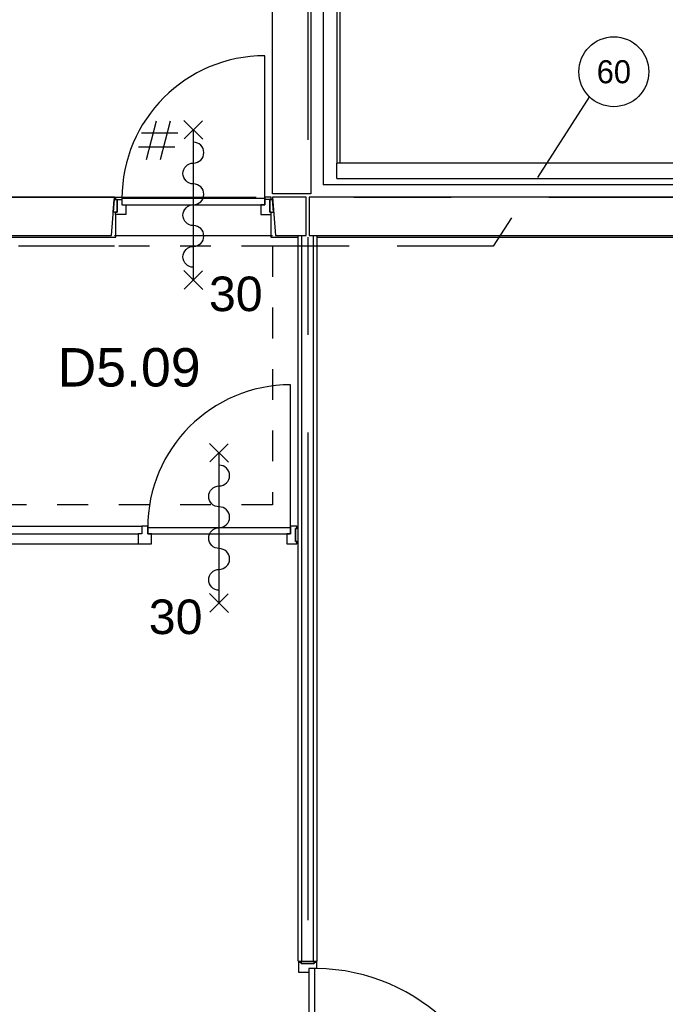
# Model space of a CAD drawing. Header units: millimetres. Extents: x -3528 to 120637, y -25886 to 25397.
# Tile 17 of 23: x 106875 to 111078, y -9814 to -3406. Entities that reach past the tile are written whole.
import ezdxf
from ezdxf.enums import TextEntityAlignment as Align

# ---------------------------------------------------------------- set-up
doc = ezdxf.new("R2010")
doc.units = ezdxf.units.MM
doc.header["$LTSCALE"] = 100
doc.header["$MEASUREMENT"] = 0
for name, pattern in [('B0701', [9.375, 6.25, -3.125]), ('CENTER', [50.8, 31.75, -6.35, 6.35, -6.35]), ('TEGELS', [4, 2, -2])]:
    doc.linetypes.add(name, pattern=pattern)
doc.layers.get('0').update_dxf_attribs({"linetype": 'CONTINUOUS'})
for name, color, linetype in [('AL21----_BUITENWAND', 3, 'CONTINUOUS'), ('AL22----_BINNENWAND', 2, 'CONTINUOUS'), ('AL22----_BRANDSCHEIDING', 1, 'CONTINUOUS'), ('AL32----_BINNENKOZIJN', 1, 'CONTINUOUS'), ('AL42----_PLEISTERWERK', 8, 'CONTINUOUS'), ('BL$7----_STRAMIEN', 8, 'CONTINUOUS'), ('BL$8----_RUIMTENUMMER', 2, 'CONTINUOUS')]:
    doc.layers.add(name, color=color, linetype=linetype)
doc.styles.add('B-01', font='b-gbp')
doc.styles.get("Standard").update_dxf_attribs({"font": 'arial.ttf'})

# ---------------------------------------------------------------- blocks, each defined once
blk = doc.blocks.new('AS65ZSDA')
at = {"color": 0, "linetype": 'ByBlock', "lineweight": -2}
blk.add_line((0, -6.514), (0, 6.514), dxfattribs=at)
for points in [[(-0.813, 5.679), (0.825, 7.317)], [(0.795, 5.709), (-0.783, 7.287)], [(-0.813, -7.349), (0.825, -5.711)], [(0.795, -7.319), (-0.783, -5.74)]]:
    blk.add_lwpolyline(points, dxfattribs=at)
blk.add_lwpolyline([(0, -5.427, 1), (0, -3.618, -1), (0, -1.809, 1), (0, 0, -1), (0, 1.809, 1), (0, 3.618, -1), (0, 5.427)], format="xyb", dxfattribs=at)
blk.add_attdef('BRANDWERENDHEID', (0.43, -14.405), '', height=3, dxfattribs=at)
blk = doc.blocks.new('MERK8')
at = {"color": 0, "linetype": 'ByBlock', "lineweight": -2}
for p, q in [((2151, -10), (2151, 920)), ((49, 0), (1183, 0)), ((74, -50), (1158, -50)), ((74, -114), (1158, -114))]:
    blk.add_line(p, q, dxfattribs=at)
for points in [[(7, -15), (7, 0), (49, 0), (49, -50), (74, -50), (74, -114), (7, -114), (7, -99), (17, -99), (17, -15)], [(1183, 0), (1183, -50), (1158, -50), (1158, -114), (1246, -114), (1246, -50), (1221, -50), (1221, 0)], [(2193, -15), (2193, 0), (2151, 0), (2151, -50), (2126, -50), (2126, -114), (2193, -114), (2193, -99), (2183, -99), (2183, -15)], [(0, -99), (0, -15), (17, -15), (17, -99)], [(1221, -50), (2151, -50), (2151, -10), (1221, -10)], [(2200, -99), (2200, -15), (2183, -15), (2183, -99)]]:
    blk.add_lwpolyline(points, close=True, dxfattribs=at)
blk.add_arc((2151, -10), 930, 90, 180, dxfattribs=at)
at = {"color": 0, "linetype": 'ByBlock', "lineweight": -2, "style": 'B-01'}
blk.add_attdef('KOZMERK', (1311.9, 97.6), '', height=150, dxfattribs=at)
blk = doc.blocks.new('MERK9')
at = {"color": 0, "linetype": 'ByBlock', "lineweight": -2}
for p, q in [((979, -10), (979, 920)), ((-1.2, -15), (-7.9, -99)), ((17, -15), (49, -15)), ((1011, -15), (979, -15))]:
    blk.add_line(p, q, dxfattribs=at)
for points in [[(7, -15), (7, 0), (49, 0), (49, -50), (74, -50), (74, -114), (7, -114), (7, -99), (17, -99), (17, -15)], [(1021, -15), (1021, 0), (979, 0), (979, -50), (954, -50), (954, -114), (1021, -114), (1021, -99), (1011, -99), (1011, -15)], [(-7.9, -99), (-1.2, -15), (17, -15), (17, -99)], [(49, -50), (979, -50), (979, -10), (49, -10)], [(1035.9, -99), (1029.2, -15), (1011, -15), (1011, -99)]]:
    blk.add_lwpolyline(points, close=True, dxfattribs=at)
blk.add_arc((979, -10), 930, 90, 180, dxfattribs=at)
at = {"color": 0, "linetype": 'ByBlock', "lineweight": -2, "style": 'B-01'}
blk.add_attdef('MERK', (182.3, 62.3), '', height=125, dxfattribs=at)
blk = doc.blocks.new('EBS')
at = {"color": 0, "linetype": 'ByBlock', "lineweight": -2}
for p, q in [((44.1, 167.5), (-21.9, -83.1)), ((135.2, 167.5), (69.2, -83.1)), ((-52.2, 91), (185.3, 91)), ((-72, 0), (165.5, 0))]:
    blk.add_line(p, q, dxfattribs=at)
blk = doc.blocks.new('MERK39')
at = {"color": 0, "linetype": 'ByBlock', "lineweight": -2}
blk.add_line((-42, -10), (-42, 1220), dxfattribs=at)
for points in [[(-1314, -15), (-1314, 0), (-1272, 0), (-1272, -50), (-1247, -50), (-1247, -114), (-1314, -114), (-1314, -99), (-1304, -99), (-1304, -15)], [(0, -15), (0, 0), (-42, 0), (-42, -50), (-67, -50), (-67, -114), (0, -114), (0, -99), (-10, -99), (-10, -15)], [(-1321, -99), (-1321, -15), (-1304, -15), (-1304, -99)], [(-1272, -50), (-42, -50), (-42, -10), (-1272, -10)], [(7, -99), (7, -15), (-10, -15), (-10, -99)]]:
    blk.add_lwpolyline(points, close=True, dxfattribs=at)
blk.add_arc((-42, -10.1), 1230.1, 90.00143, 179.53085, dxfattribs=at)
at = {"color": 0, "linetype": 'ByBlock', "lineweight": -2, "style": 'B-01'}
blk.add_attdef('KOZMERK', (-1037.1, -480.1), '', height=150, dxfattribs=at)

msp = doc.modelspace()

# ---------------------------------------------------------------- linework, layer by layer
at = {"layer": 'AL21----_BUITENWAND'}
for p, q in [((108960, -320), (108960, -4340.1)), ((108940, -340), (108940, -4340.1)), ((108850.2, -430), (108850.2, -4480.1)), ((108940, -4440.1), (108940, -4340.1)), ((115665, -4480.1), (108850.2, -4480.1))]:
    msp.add_line(p, q, dxfattribs=at)
for points in [[(108520, -760), (108520, -510), (108770, -510), (108770, -4540.1), (108520, -4540.1)], [(108740, -4560.1), (108520, -4560.1), (108540, -4810.1), (108740, -4810.1)], [(114375, -4810.1), (114375, -4760.1), (115585, -4760.1), (115585, -4560.1), (112120.2, -4560.1), (109129.8, -4560.1), (109129.8, -4560.1), (108760, -4560.1), (108760, -4810.1), (109109.8, -4810.1), (109109.8, -4810.1), (112140.2, -4810.1)]]:
    msp.add_lwpolyline(points, close=True, dxfattribs=at)
msp.add_lwpolyline([(108940, -4440.1), (115705, -4440.1), (115705, -4890.1), (114495, -4890.1), (114495, -4990.1), (115805, -4990.1), (115805, -4340.1), (108940, -4340.1)], dxfattribs=at)
at = {"layer": 'AL22----_BINNENWAND'}
for p, q in [((107492, -4810.1), (108520, -4810.1)), ((108687.5, -9532.1), (108687.5, -4810.1)), ((108712.5, -9532.1), (108712.5, -4810.1)), ((108787.5, -9532.1), (108787.5, -4810.1)), ((108812.5, -9532.1), (108812.5, -4810.1)), ((108687.5, -9532.1), (108812.5, -9532.1))]:
    msp.add_line(p, q, dxfattribs=at)
msp.add_lwpolyline([(107492, -4560.1), (103135, -4560.1), (103135, -4810.1), (107472, -4810.1), (107492, -4560.1)], close=True, dxfattribs=at)
at = {"layer": 'AL22----_BRANDSCHEIDING', "linetype": 'TEGELS'}
for p, q in [((108520, -4879.7), (107492, -4879.7)), ((108520, -4879.7), (108520, -6564.1)), ((108520, -6564.1), (106666.4, -6564.1))]:
    msp.add_line(p, q, dxfattribs=at)
at = {"layer": 'AL22----_BRANDSCHEIDING', "linetype": 'B0701'}
for points in [[(110583.8, -3906.3), (109957.6, -4879.7), (108520, -4879.7)], [(107492, -4879.7), (99966.1, -4879.7)]]:
    msp.add_lwpolyline(points, dxfattribs=at)
at = {"layer": 'AL22----_BRANDSCHEIDING', "linetype": 'Continuous'}
msp.add_circle((110743.5, -3744.4), 227.5, dxfattribs=at)
at = {"layer": 'AL42----_PLEISTERWERK'}
for points in [[(106487.5, -4820.1), (107502, -4820.1), (107502, -4674.1)], [(108510, -4674.1), (108510, -4820.1), (108687.5, -4820.1)], [(108812.5, -4820.1), (112130.8, -4820.1), (114115, -4820.1)]]:
    msp.add_lwpolyline(points, dxfattribs=at)
at = {"layer": 'BL$7----_STRAMIEN', "linetype": 'CENTER'}
for p, q in [((108750, 24388.1), (108750, -11821.1)), ((90000, -4560.1), (119627.7, -4560.1))]:
    msp.add_line(p, q, dxfattribs=at)

# ---------------------------------------------------------------- block references
at = {"layer": 'AL32----_BINNENKOZIJN'}
for name, p in [('MERK9', (107492, -4560.1)), ('EBS', (107720.1, -4233.9)), ('MERK8', (106487.5, -6701.8))]:
    msp.add_blockref(name, p, dxfattribs=at)
ref = msp.add_blockref('AS65ZSDA', (108006, -4610.1), dxfattribs=dict(at, xscale=-75, yscale=75, zscale=75))
ref.add_attrib('BRANDWERENDHEID', '30', (108107.2, -5302.5), dxfattribs={"layer": '0', "height": 225})
ref = msp.add_blockref('AS65ZSDA', (108173.5, -6711.8), dxfattribs=dict(at, xscale=-75, yscale=75, zscale=75))
ref.add_attrib('BRANDWERENDHEID', '30', (107715.5, -7404.3), dxfattribs={"layer": '0', "height": 225})
at = {"layer": 'AL32----_BINNENKOZIJN', "rotation": 270}
msp.add_blockref('MERK39', (108807, -10853.1), dxfattribs=at)

# ---------------------------------------------------------------- texts
at = {"layer": 'AL22----_BRANDSCHEIDING', "style": 'B-01'}
msp.add_text('60', height=150, rotation=360, dxfattribs=at).set_placement((110743.5, -3744.4), align=Align.MIDDLE)
at = {"layer": 'BL$8----_RUIMTENUMMER'}
msp.add_text('D5.09', height=250, dxfattribs=at).set_placement((107587.1, -5668.1), align=Align.MIDDLE_CENTER)

doc.saveas('drawing.dxf')
